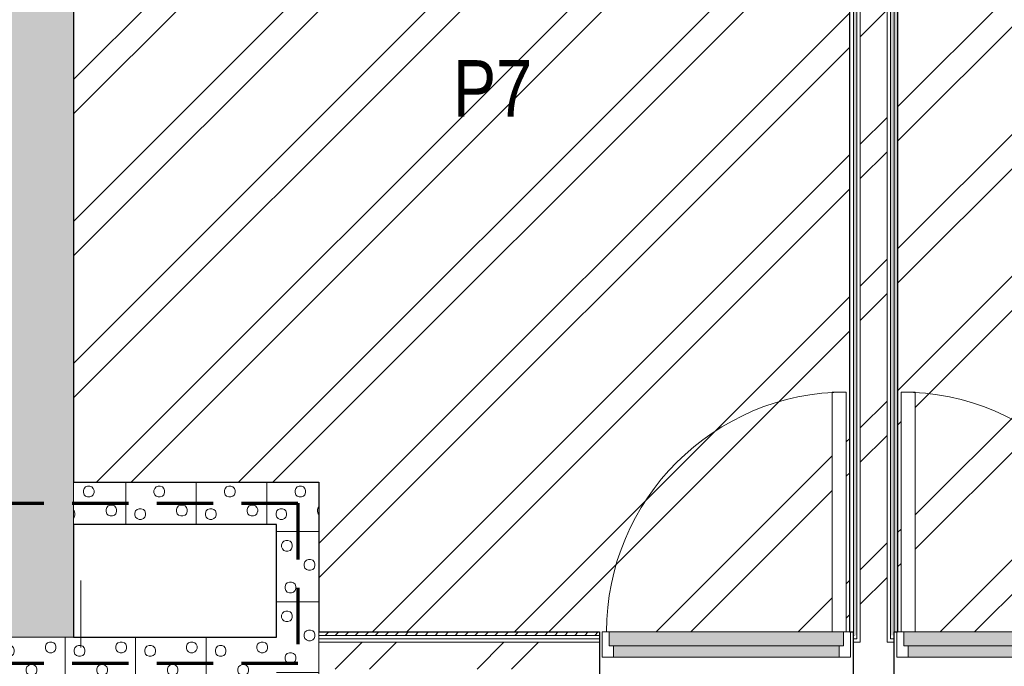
# Model space of a CAD drawing. Header units: millimetres. Extents: x -1660 to 55061, y -2461 to 22251.
# Tile 67 of 76: x 24055 to 27545, y 13114 to 15406. Entities that reach past the tile are written whole.
import ezdxf

# ---------------------------------------------------------------- set-up
doc = ezdxf.new("R2010")
doc.units = ezdxf.units.MM
doc.linetypes.add('EST_Dash_2_1_', pattern=[300, 200, -100])
doc.linetypes.add('Overhead', pattern=[396.875, 238.125, -158.75])
for name, color, linetype, lineweight in [('_Overhead_', 7, 'Overhead', 9), ('Common Edges', 7, 'Continuous', 9), ('Cut Pattern-3', 7, 'Continuous', 9), ('Doors', 7, 'Continuous', 9), ('Doors-2', 7, 'Continuous', 18), ('Plan Swing', 7, 'Continuous', 9), ('Walls-1', 7, 'Continuous', 25)]:
    doc.layers.add(name, color=color, linetype=linetype, lineweight=lineweight)
for name, color, linetype, lineweight, true_color in [('Color Fill-2', 9, 'Continuous', 9, 0x808080), ('Color Fill-3', 7, 'Continuous', 9, 0xc0c040), ('Cut Pattern-1', 7, 'Continuous', 25, 0x787878), ('Cut Pattern-2', 7, 'Continuous', 9, 0x787878), ('Doors-1', 7, 'Continuous', 9, 0xc18479), ('Room Tags-1', 7, 'Continuous', 9, 0x800000), ('SMA_Tuletõkkesektsioon', 1, 'EST_Dash_2_1_', 70, 0xff0000)]:
    doc.layers.add(name, color=color, linetype=linetype, lineweight=lineweight, true_color=true_color)
doc.styles.add('Swis721 Cn BT_1', font='swissc.ttf', dxfattribs={"height": 200})
pattern_1 = [(45, (0, 0), (0, 35.355339), [25, -25])]
pattern_2 = [(45, (0, 0), (-251.447, 251.447), []), (45, (0, 381), (-251.447, 251.447), [])]

# ---------------------------------------------------------------- blocks, each defined once
blk = doc.blocks.new('SMA_D01_ 1-poolne - SU-P-10- 900x2100 2 korrus-V2-2 Korruse põrandate plaan')
at = {"layer": 'Doors-1'}
for points in [[(374.6, 5.5), (-400, 5.5), (-400, -34.5), (400, -34.5), (400, 5.5), (375, 5.5)], [(374.6, -34.5), (-415, -34.5), (-415, -84.5), (415, -84.5), (415, -34.5), (375, -34.5)]]:
    blk.add_hatch(color=256, dxfattribs=at).paths.add_polyline_path(points, flags=0)
at = {"layer": 'Doors'}
for p, q in [((-400, 5.5), (400, 5.5)), ((400, -34.5), (-400, -34.5)), ((-415, -84.5), (374.6, -84.5))]:
    blk.add_line(p, q, dxfattribs=at)
at = {"layer": 'Doors-2'}
for p, q in [((-440, -84.5), (-440, 5.5)), ((-440, 5.5), (-400, 5.5)), ((-400, 5.5), (-400, -34.5)), ((400, -34.5), (400, 5.5)), ((400, 5.5), (440, 5.5)), ((440, 5.5), (440, -84.5)), ((-415, -34.5), (-415, -84.5)), ((-400, -34.5), (-415, -34.5)), ((415, -34.5), (400, -34.5)), ((415, -84.5), (415, -34.5)), ((-415, -84.5), (-440, -84.5)), ((375, -84.5), (425, -84.5)), ((375, -934.5), (375, -84.5)), ((425, -84.5), (425, -934.5)), ((440, -84.5), (425, -84.5)), ((425, -934.5), (375, -934.5))]:
    blk.add_line(p, q, dxfattribs=at)
at = {"layer": 'Plan Swing'}
blk.add_arc((425, -84.5), 850, 180, 270, dxfattribs=at)
blk = doc.blocks.new('SMA_D01_ 1-poolne - SU-P-10- 900x2100 2 korrus-2368500-2 Korruse põrandate plaan')
at = {"layer": 'Doors-1'}
for points in [[(64.9, 84.5), (-415, 84.5), (-415, 34.5), (415, 34.5), (415, 84.5), (375, 84.5)], [(-400, 34.5), (-400, -5.5), (400, -5.5), (400, 34.5), (64.9, 34.5)]]:
    blk.add_hatch(color=256, dxfattribs=at).paths.add_polyline_path(points, flags=0)
at = {"layer": 'Doors'}
for p, q in [((375, 84.5), (-415, 84.5)), ((-400, 34.5), (400, 34.5)), ((400, -5.5), (-400, -5.5))]:
    blk.add_line(p, q, dxfattribs=at)
at = {"layer": 'Doors-2'}
for p, q in [((425, 934.5), (375, 934.5)), ((375, 934.5), (375, 84.5)), ((425, 84.5), (425, 934.5)), ((-415, 84.5), (-440, 84.5)), ((-440, 84.5), (-440, -5.5)), ((-415, 34.5), (-415, 84.5)), ((375, 84.5), (425, 84.5)), ((415, 84.5), (415, 34.5)), ((440, 84.5), (425, 84.5)), ((440, -5.5), (440, 84.5)), ((-400, 34.5), (-415, 34.5)), ((-400, -5.5), (-400, 34.5)), ((415, 34.5), (400, 34.5)), ((400, 34.5), (400, -5.5)), ((-440, -5.5), (-400, -5.5)), ((400, -5.5), (440, -5.5))]:
    blk.add_line(p, q, dxfattribs=at)
at = {"layer": 'Plan Swing'}
blk.add_arc((425, 84.5), 850, 90, 180, dxfattribs=at)

msp = doc.modelspace()

# ---------------------------------------------------------------- hatches: boundary and pattern name
at = {"layer": 'Color Fill-2'}
h = msp.add_hatch(dxfattribs=at)
h.set_pattern_fill('FP_41', color=256, style=0, pattern_type=2)
h.set_pattern_definition([(0, (0, 0), (0, 150), [])])
h.paths.add_polyline_path([(26566, 11915.1), (26576, 11915.1), (26576, 11947.1), (27556, 11947.1), (27556, 11915.1), (27566, 11915.1), (27566, 11973.1), (28089.8, 11973.1), (28089.8, 12329.6), (28147.8, 12329.6), (28147.8, 12339.6), (28095.8, 12339.6), (28095.8, 13069.6), (28147.8, 13069.6), (28147.8, 13079.6), (28089.8, 13079.6), (28089.8, 13067.1), (28053.8, 13067.1), (28053.8, 13151.6), (28043.8, 13151.6), (28043.8, 13146.1), (27163.8, 13146.1), (27163.8, 13151.6), (27153.8, 13151.6), (27153.8, 13067.1), (27009.8, 13067.1), (27009.6, 13151.6), (26999.8, 13151.6), (26999.8, 13146.1), (26119.8, 13146.1), (26119.8, 13151.6), (26109.8, 13151.6), (26109.8, 13079.6), (26064.3, 13079.6), (26064.3, 13069.6), (26116.3, 13069.6), (26116.3, 12339.6), (26064.3, 12339.6), (26064.3, 12329.6), (26122.3, 12329.6), (26122.3, 11973.1), (26566, 11973.1), (26566, 11947.1)], flags=0)
at = {"layer": 'Color Fill-3'}
h = msp.add_hatch(dxfattribs=at)
h.set_pattern_fill('FP_3', color=256, style=0, pattern_type=2)
h.set_pattern_definition(pattern_2)
h.paths.add_polyline_path([(27163.8, 13151.6), (27163.8, 13236.1), (27153.8, 13236.1), (27153.8, 13151.6)], flags=0)
h.paths.add_polyline_path([(28053.8, 13151.6), (28053.8, 13236.1), (28936, 13236.1), (28936, 13767.1), (29866, 13767.1), (29866, 18020.9), (29544.7, 18020.9), (29544.7, 18111.9), (27544.7, 18111.9), (27544.7, 18020.9), (27252.1, 18020.9), (27252.1, 17831.9), (27166.3, 17831.9), (27166.3, 13236.1), (27178.8, 13236.1), (27178.8, 14086.1), (27228.8, 14086.1), (27229.2, 13236.1), (28043.8, 13236.1), (28043.8, 13151.6)], flags=0)
h = msp.add_hatch(dxfattribs=at)
h.set_pattern_fill('FP_3', color=256, style=0, pattern_type=2)
h.set_pattern_definition(pattern_2)
h.paths.add_polyline_path([(26119.8, 13151.6), (26119.8, 13236.1), (26934.8, 13236.1), (26934.8, 14086.1), (26984.8, 14086.1), (26984.8, 13236.1), (26997.3, 13236.1), (26997.3, 17831.9), (24245.8, 17831.9), (24245.8, 13767.1), (25115.8, 13767.1), (25115.8, 13236.1), (26109.8, 13236.1), (26109.8, 13151.6)], flags=0)
h.paths.add_polyline_path([(27009.8, 13151.6), (27009.8, 13236.1), (26999.8, 13236.1), (26999.8, 13151.6), (27009.6, 13151.6)], flags=0)
at = {"layer": 'Cut Pattern-1'}
for points in [[(24245.8, 14291), (24245.8, 17831.9), (23945.8, 17831.9), (23945.8, 14291)], [(23835.8, 13217.1), (24245.8, 13217.1), (24245.8, 14291), (23835.8, 14291), (23835.8, 13302.5)]]:
    msp.add_hatch(color=256, dxfattribs=at).paths.add_polyline_path(points, flags=0)
at = {"layer": 'Cut Pattern-2'}
h = msp.add_hatch(dxfattribs=at)
h.set_pattern_fill('FP_3', color=256, style=0, pattern_type=2)
h.set_pattern_definition(pattern_2)
h.paths.add_polyline_path([(27071.6, 13199.1), (27129.3, 13199.1), (27129.3, 17831.9), (27034.3, 17831.9), (27034.3, 13199.1)], flags=0)
h = msp.add_hatch(dxfattribs=at)
h.set_pattern_fill('FP_3', color=256, style=0, pattern_type=2)
h.set_pattern_definition(pattern_2)
h.paths.add_polyline_path([(26031.3, 13104.1), (26055.8, 13104.1), (26055.8, 13199.1), (25115.8, 13199.1), (25115.8, 13104.1), (25968.1, 13104.1)], flags=0)
at = {"layer": 'Cut Pattern-3'}
h = msp.add_hatch(dxfattribs=at)
h.set_pattern_fill('FP_1', color=256, style=0, pattern_type=2)
h.set_pattern_definition(pattern_1)
h.paths.add_polyline_path([(27022.3, 13223.6), (27022.3, 17831.9), (27009.8, 17831.9), (27009.8, 13223.6)], flags=0)
h = msp.add_hatch(dxfattribs=at)
h.set_pattern_fill('FP_1', color=256, style=0, pattern_type=2)
h.set_pattern_definition(pattern_1)
h.paths.add_polyline_path([(27153.8, 13223.6), (27153.8, 17831.9), (27141.3, 17831.9), (27141.3, 13223.6)], flags=0)
h = msp.add_hatch(dxfattribs=at)
h.set_pattern_fill('FP_1', color=256, style=0, pattern_type=2)
h.set_pattern_definition(pattern_1)
h.paths.add_polyline_path([(27166.3, 13236.1), (27166.3, 17831.9), (27153.8, 17831.9), (27153.8, 13236.1)], flags=0)
h = msp.add_hatch(dxfattribs=at)
h.set_pattern_fill('FP_15', color=256, angle=225, style=0, pattern_type=2)
h.set_pattern_definition([(45, (24783.33, 13744.6), (-1e-12, 250), [7.07, -346.48]), (315, (24810.83, 13749.6), (-1e-12, 250), [7.07, -346.48]), (90, (24780.83, 13729.6), (-250, -1e-12), [7.5, -242.5]), (71.565, (24780.826, 13737.11), (0.0002, 250), [7.906, -782.664]), (288.435, (24815.83, 13744.606), (-0.0002, 250), [7.906, -782.664]), (270, (24818.33, 13737.1), (250, 1e-12), [7.5, -242.5]), (251.565, (24818.326, 13729.606), (0.0002, 250), [7.906, -782.664]), (225, (24815.83, 13722.1), (-1e-12, 250), [7.07, -346.48]), (161.565, (24795.83, 13714.61), (-1000, 250.001), [7.906, -782.664]), (135, (24788.33, 13717.1), (-1e-12, 250), [7.07, -346.48]), (108.435, (24783.33, 13722.106), (-0.0002, 250), [7.906, -782.664]), (180, (24803.33, 13714.6), (1e-12, -250), [7.5, -242.5]), (198.435, (24810.83, 13717.106), (-1000, -250.001), [7.906, -782.664]), (3e-13, (24728.33, 13672.1), (-1e-12, 250), [7.5, -242.5]), (90, (24713.33, 13649.6), (-250, -1e-12), [7.5, -242.5]), (71.565, (24713.33, 13657.11), (0.0002, 250), [7.906, -782.664]), (45, (24715.83, 13664.6), (-1e-12, 250), [7.07, -346.48]), (315, (24743.33, 13669.6), (-1e-12, 250), [7.07, -346.48]), (288.435, (24748.33, 13664.606), (-0.0002, 250), [7.906, -782.664]), (270, (24750.83, 13657.1), (250, 1e-12), [7.5, -242.5]), (251.565, (24750.83, 13649.61), (0.0002, 250), [7.906, -782.664]), (225, (24748.33, 13642.1), (-1e-12, 250), [7.07, -346.48]), (161.565, (24728.33, 13634.61), (-1000, 250.001), [7.906, -782.664]), (135, (24720.83, 13637.1), (-1e-12, 250), [7.07, -346.48]), (108.435, (24715.83, 13642.106), (-0.0002, 250), [7.906, -782.664]), (180, (24735.83, 13634.6), (1e-12, -250), [7.5, -242.5]), (198.435, (24743.33, 13637.106), (-1000, -250.001), [7.906, -782.664]), (18.435, (24720.83, 13669.606), (499.999, 250), [7.906, -782.664]), (341.565, (24735.826, 13672.11), (499.999, -250), [7.906, -782.664]), (3e-13, (24875.83, 13684.6), (-1e-12, 250), [7.5, -242.5]), (90, (24860.83, 13662.1), (-250, -1e-12), [7.5, -242.5]), (71.565, (24860.83, 13669.606), (0.0002, 250), [7.906, -782.664]), (45, (24863.33, 13677.1), (-1e-12, 250), [7.07, -346.48]), (315, (24890.83, 13682.1), (-1e-12, 250), [7.07, -346.48]), (288.435, (24895.83, 13677.11), (-0.0002, 250), [7.906, -782.664]), (270, (24898.33, 13669.6), (250, 1e-12), [7.5, -242.5]), (251.565, (24898.326, 13662.11), (0.0002, 250), [7.906, -782.664]), (225, (24895.83, 13654.6), (-1e-12, 250), [7.07, -346.48]), (161.565, (24875.83, 13647.11), (-1000, 250.001), [7.906, -782.664]), (135, (24868.33, 13649.6), (-1e-12, 250), [7.07, -346.48]), (108.435, (24863.33, 13654.606), (-0.0002, 250), [7.906, -782.664]), (180, (24883.33, 13647.1), (1e-12, -250), [7.5, -242.5]), (198.435, (24890.83, 13649.61), (-1000, -250.001), [7.906, -782.664]), (18.435, (24868.33, 13682.11), (499.999, 250), [7.906, -782.664]), (341.565, (24883.326, 13684.606), (500, -250.001), [7.906, -782.664]), (3e-13, (24795.83, 13752.1), (-1e-12, 250), [7.5, -242.5]), (18.435, (24788.33, 13749.606), (500, 250.001), [7.906, -782.664]), (341.565, (24803.33, 13752.11), (500, -250.001), [7.906, -782.664]), (3e-13, (24743.33, 13842.1), (-1e-12, 250), [7.5, -242.5]), (90, (24728.33, 13819.6), (-250, -1e-12), [7.5, -242.5]), (71.565, (24728.33, 13827.11), (0.0002, 250), [7.906, -782.664]), (45, (24730.83, 13834.6), (-1e-12, 250), [7.07, -346.48]), (315, (24758.33, 13839.6), (-1e-12, 250), [7.07, -346.48]), (288.435, (24763.33, 13834.61), (-0.0002, 250), [7.906, -782.664]), (270, (24765.83, 13827.1), (250, 1e-12), [7.5, -242.5]), (251.565, (24765.826, 13819.61), (0.0002, 250), [7.906, -782.664]), (225, (24763.33, 13812.1), (-1e-12, 250), [7.07, -346.48]), (161.565, (24743.326, 13804.606), (-1000, 250.001), [7.906, -782.664]), (135, (24735.83, 13807.1), (-1e-12, 250), [7.07, -346.48]), (108.435, (24730.83, 13812.11), (-0.0002, 250), [7.906, -782.664]), (180, (24750.83, 13804.6), (1e-12, -250), [7.5, -242.5]), (198.435, (24758.33, 13807.11), (-1000, -250.001), [7.906, -782.664]), (18.435, (24735.83, 13839.61), (500, 250.001), [7.906, -782.664]), (341.565, (24750.83, 13842.106), (500, -250.001), [7.906, -782.664]), (3e-13, (24850.83, 13822.1), (-1e-12, 250), [7.5, -242.5]), (90, (24835.83, 13799.6), (-250, -1e-12), [7.5, -242.5]), (71.565, (24835.826, 13807.106), (0.0002, 250), [7.906, -782.664]), (45, (24838.33, 13814.6), (-1e-12, 250), [7.07, -346.48]), (315, (24865.83, 13819.6), (-1e-12, 250), [7.07, -346.48]), (288.435, (24870.826, 13814.606), (-0.0002, 250), [7.906, -782.664]), (270, (24873.33, 13807.1), (250, 1e-12), [7.5, -242.5]), (251.565, (24873.33, 13799.606), (0.0002, 250), [7.906, -782.664]), (225, (24870.83, 13792.1), (-1e-12, 250), [7.07, -346.48]), (161.565, (24850.826, 13784.61), (-1000, 250.001), [7.906, -782.664]), (135, (24843.33, 13787.1), (-1e-12, 250), [7.07, -346.48]), (108.435, (24838.33, 13792.11), (-0.0002, 250), [7.906, -782.664]), (180, (24858.33, 13784.6), (1e-12, -250), [7.5, -242.5]), (198.435, (24865.83, 13787.11), (-1000, -250.001), [7.906, -782.664]), (18.435, (24843.33, 13819.61), (500, 250.001), [7.906, -782.664]), (341.565, (24858.33, 13822.11), (499.999, -250), [7.906, -782.664]), (90, (24680.83, 13617.1), (-250, -1e-12), [])])
h.paths.add_polyline_path([(24245.8, 13617.1), (25115.8, 13617.1), (25115.8, 13767.1), (24245.8, 13767.1)], flags=0)
h = msp.add_hatch(dxfattribs=at)
h.set_pattern_fill('FP_16', color=256, angle=-135, style=0, pattern_type=2)
h.set_pattern_definition([(315, (25093.33, 13239.6), (250, 1e-12), [7.07, -346.48]), (225, (25098.33, 13212.1), (250, 1e-12), [7.07, -346.48]), (3e-13, (25078.33, 13242.1), (-1e-12, 250), [7.5, -242.5]), (341.565, (25085.83, 13242.11), (250, -0.0002), [7.906, -782.664]), (198.435, (25093.326, 13207.106), (250, 0.0002), [7.906, -782.664]), (180, (25085.83, 13204.6), (1e-12, -250), [7.5, -242.5]), (161.565, (25078.33, 13204.61), (250, -0.0002), [7.906, -782.664]), (135, (25070.83, 13207.1), (250, 1e-12), [7.07, -346.48]), (71.565, (25063.326, 13227.11), (250, 1000), [7.906, -782.664]), (45, (25065.83, 13234.6), (250, 1e-12), [7.07, -346.48]), (18.435, (25070.826, 13239.606), (250, 0.0002), [7.906, -782.664]), (90, (25063.33, 13219.6), (-250, -1e-12), [7.5, -242.5]), (108.435, (25065.826, 13212.106), (-250.001, 1000), [7.906, -782.664]), (270, (25020.83, 13294.6), (250, 1e-12), [7.5, -242.5]), (3e-13, (24998.33, 13309.6), (-1e-12, 250), [7.5, -242.5]), (341.565, (25005.83, 13309.606), (250, -0.0002), [7.906, -782.664]), (315, (25013.33, 13307.1), (250, 1e-12), [7.07, -346.48]), (225, (25018.33, 13279.6), (250, 1e-12), [7.07, -346.48]), (198.435, (25013.33, 13274.61), (250, 0.0002), [7.906, -782.664]), (180, (25005.83, 13272.1), (1e-12, -250), [7.5, -242.5]), (161.565, (24998.33, 13272.106), (250, -0.0002), [7.906, -782.664]), (135, (24990.83, 13274.6), (250, 1e-12), [7.07, -346.48]), (71.565, (24983.326, 13294.606), (250, 1000), [7.906, -782.664]), (45, (24985.83, 13302.1), (250, 1e-12), [7.07, -346.48]), (18.435, (24990.83, 13307.11), (250, 0.0002), [7.906, -782.664]), (90, (24983.33, 13287.1), (-250, -1e-12), [7.5, -242.5]), (108.435, (24985.83, 13279.61), (-250, 1000), [7.906, -782.664]), (288.435, (25018.33, 13302.11), (250, -500), [7.906, -782.664]), (251.565, (25020.83, 13287.11), (-250, -500), [7.906, -782.664]), (270, (25033.33, 13147.1), (250, 1e-12), [7.5, -242.5]), (3e-13, (25010.83, 13162.1), (-1e-12, 250), [7.5, -242.5]), (341.565, (25018.33, 13162.11), (250, -0.0002), [7.906, -782.664]), (315, (25025.83, 13159.6), (250, 1e-12), [7.07, -346.48]), (225, (25030.83, 13132.1), (250, 1e-12), [7.07, -346.48]), (198.435, (25025.83, 13127.106), (250, 0.0002), [7.906, -782.664]), (180, (25018.33, 13124.6), (1e-12, -250), [7.5, -242.5]), (161.565, (25010.83, 13124.61), (250, -0.0002), [7.906, -782.664]), (135, (25003.33, 13127.1), (250, 1e-12), [7.07, -346.48]), (71.565, (24995.826, 13147.11), (250.001, 1000), [7.906, -782.664]), (45, (24998.33, 13154.6), (250, 1e-12), [7.07, -346.48]), (18.435, (25003.33, 13159.606), (250, 0.0002), [7.906, -782.664]), (90, (24995.83, 13139.6), (-250, -1e-12), [7.5, -242.5]), (108.435, (24998.33, 13132.106), (-250.001, 1000), [7.906, -782.664]), (288.435, (25030.83, 13154.606), (250, -499.999), [7.906, -782.664]), (251.565, (25033.326, 13139.606), (-250, -499.999), [7.906, -782.664]), (270, (25100.83, 13227.1), (250, 1e-12), [7.5, -242.5]), (288.435, (25098.326, 13234.606), (250, -499.999), [7.906, -782.664]), (251.565, (25100.83, 13219.61), (-250, -500), [7.906, -782.664]), (270, (25190.83, 13279.6), (250, 1e-12), [7.5, -242.5]), (3e-13, (25168.33, 13294.6), (-1e-12, 250), [7.5, -242.5]), (341.565, (25175.83, 13294.61), (250, -0.0002), [7.906, -782.664]), (315, (25183.33, 13292.1), (250, 1e-12), [7.07, -346.48]), (225, (25188.33, 13264.6), (250, 1e-12), [7.07, -346.48]), (198.435, (25183.326, 13259.61), (250, 0.0002), [7.906, -782.664]), (180, (25175.83, 13257.1), (1e-12, -250), [7.5, -242.5]), (161.565, (25168.326, 13257.11), (250, -0.0002), [7.906, -782.664]), (135, (25160.83, 13259.6), (250, 1e-12), [7.07, -346.48]), (71.565, (25153.33, 13279.61), (250, 1000), [7.906, -782.664]), (45, (25155.83, 13287.1), (250, 1e-12), [7.07, -346.48]), (18.435, (25160.826, 13292.11), (250, 0.0002), [7.906, -782.664]), (90, (25153.33, 13272.1), (-250, -1e-12), [7.5, -242.5]), (108.435, (25155.826, 13264.61), (-250, 1000), [7.906, -782.664]), (288.435, (25188.326, 13287.11), (250, -499.999), [7.906, -782.664]), (251.565, (25190.83, 13272.106), (-250, -499.999), [7.906, -782.664]), (270, (25170.83, 13172.1), (250, 1e-12), [7.5, -242.5]), (3e-13, (25148.33, 13187.1), (-1e-12, 250), [7.5, -242.5]), (341.565, (25155.826, 13187.106), (250, -0.0002), [7.906, -782.664]), (315, (25163.33, 13184.6), (250, 1e-12), [7.07, -346.48]), (225, (25168.33, 13157.1), (250, 1e-12), [7.07, -346.48]), (198.435, (25163.33, 13152.11), (250, 0.0002), [7.906, -782.664]), (180, (25155.83, 13149.6), (1e-12, -250), [7.5, -242.5]), (161.565, (25148.33, 13149.61), (250, -0.0002), [7.906, -782.664]), (135, (25140.83, 13152.1), (250, 1e-12), [7.07, -346.48]), (71.565, (25133.33, 13172.106), (250.001, 1000), [7.906, -782.664]), (45, (25135.83, 13179.6), (250, 1e-12), [7.07, -346.48]), (18.435, (25140.826, 13184.61), (250, 0.0002), [7.906, -782.664]), (90, (25133.33, 13164.6), (-250, -1e-12), [7.5, -242.5]), (108.435, (25135.826, 13157.11), (-250.001, 1000), [7.906, -782.664]), (288.435, (25168.326, 13179.61), (250, -500), [7.906, -782.664]), (251.565, (25170.83, 13164.606), (-250.001, -500), [7.906, -782.664]), (3e-13, (24965.83, 13342.1), (-1e-12, 250), [])])
h.paths.add_polyline_path([(25115.8, 13067.1), (25115.8, 13617.1), (24965.8, 13617.1), (24965.8, 13067.1)], flags=0)
h = msp.add_hatch(dxfattribs=at)
h.set_pattern_fill('FP_1', color=256, style=0, pattern_type=2)
h.set_pattern_definition(pattern_1)
h.paths.add_polyline_path([(25600.3, 13223.6), (26055.8, 13223.6), (26055.8, 13236.1), (25115.8, 13236.1), (25115.8, 13223.6)], flags=0)
h = msp.add_hatch(dxfattribs=at)
h.set_pattern_fill('FP_1', color=256, style=0, pattern_type=2)
h.set_pattern_definition(pattern_1)
h.paths.add_polyline_path([(28053.8, 13223.6), (28147.8, 13223.6), (28147.8, 13236.1), (28053.8, 13236.1), (28053.8, 13224.4)], flags=0)
h.paths.add_polyline_path([(26055.8, 13223.6), (26109.8, 13223.6), (26109.8, 13236.1), (26055.8, 13236.1)], flags=0)
h = msp.add_hatch(dxfattribs=at)
h.set_pattern_fill('FP_17', color=256, angle=-135, style=0, pattern_type=2)
h.set_pattern_definition([(225, (23863.33, 13089.6), (2e-12, -250), [7.07, -346.48]), (135, (23835.83, 13084.6), (2e-12, -250), [7.07, -346.48]), (270, (23865.83, 13104.6), (250, 2e-12), [7.5, -242.5]), (251.565, (23865.83, 13097.11), (-0.0002, -250), [7.906, -782.664]), (108.435, (23830.83, 13089.606), (0.0002, -250), [7.906, -782.664]), (90, (23828.33, 13097.1), (-250, -2e-12), [7.5, -242.5]), (71.565, (23828.33, 13104.61), (-0.0002, -250), [7.906, -782.664]), (45, (23830.83, 13112.1), (2e-12, -250), [7.07, -346.48]), (341.565, (23850.826, 13119.61), (999.9996, -250.001), [7.906, -782.664]), (315, (23858.33, 13117.1), (2e-12, -250), [7.07, -346.48]), (288.435, (23863.33, 13112.106), (0.0002, -250), [7.906, -782.664]), (4e-13, (23843.33, 13119.6), (-2e-12, 250), [7.5, -242.5]), (18.435, (23835.83, 13117.106), (999.9996, 250.001), [7.906, -782.664]), (180, (23918.33, 13162.1), (2e-12, -250), [7.5, -242.5]), (270, (23933.33, 13184.6), (250, 2e-12), [7.5, -242.5]), (251.565, (23933.326, 13177.106), (-0.0002, -250), [7.906, -782.664]), (225, (23930.83, 13169.6), (2e-12, -250), [7.07, -346.48]), (135, (23903.33, 13164.6), (2e-12, -250), [7.07, -346.48]), (108.435, (23898.33, 13169.606), (0.0002, -250), [7.906, -782.664]), (90, (23895.83, 13177.1), (-250, -2e-12), [7.5, -242.5]), (71.565, (23895.826, 13184.61), (-0.0002, -250), [7.906, -782.664]), (45, (23898.33, 13192.1), (2e-12, -250), [7.07, -346.48]), (341.565, (23918.33, 13199.61), (999.9996, -250.001), [7.906, -782.664]), (315, (23925.83, 13197.1), (2e-12, -250), [7.07, -346.48]), (288.435, (23930.83, 13192.106), (0.0002, -250), [7.906, -782.664]), (4e-13, (23910.83, 13199.6), (-2e-12, 250), [7.5, -242.5]), (18.435, (23903.33, 13197.106), (999.9996, 250.001), [7.906, -782.664]), (198.435, (23925.83, 13164.606), (-500, -250.0006), [7.906, -782.664]), (161.565, (23910.83, 13162.11), (-500, 250.0006), [7.906, -782.664]), (180, (23770.83, 13149.6), (2e-12, -250), [7.5, -242.5]), (270, (23785.83, 13172.1), (250, 2e-12), [7.5, -242.5]), (251.565, (23785.83, 13164.606), (-0.0002, -250), [7.906, -782.664]), (225, (23783.33, 13157.1), (2e-12, -250), [7.07, -346.48]), (135, (23755.83, 13152.1), (2e-12, -250), [7.07, -346.482]), (108.435, (23750.826, 13157.11), (0.0002, -250), [7.906, -782.664]), (90, (23748.33, 13164.6), (-250, -2e-12), [7.5, -242.5]), (71.565, (23748.33, 13172.106), (-0.0002, -250), [7.906, -782.664]), (45, (23750.83, 13179.6), (2e-12, -250), [7.07, -346.482]), (341.565, (23770.83, 13187.11), (999.9996, -250.001), [7.906, -782.664]), (315, (23778.33, 13184.6), (2e-12, -250), [7.07, -346.48]), (288.435, (23783.326, 13179.61), (0.0002, -250), [7.906, -782.664]), (4e-13, (23763.33, 13187.1), (-2e-12, 250), [7.5, -242.5]), (18.435, (23755.826, 13184.61), (999.9996, 250.001), [7.906, -782.664]), (198.435, (23778.326, 13152.11), (-500, -250.0006), [7.906, -782.664]), (161.565, (23763.33, 13149.61), (-499.999, 250.0003), [7.906, -782.664]), (180, (23850.83, 13082.1), (2e-12, -250), [7.5, -242.5]), (198.435, (23858.33, 13084.606), (-499.999, -250.0003), [7.906, -782.664]), (161.565, (23843.33, 13082.11), (-499.999, 250.0003), [7.906, -782.664]), (180, (23903.33, 12992.1), (2e-12, -250), [7.5, -242.5]), (270, (23918.33, 13014.6), (250, 2e-12), [7.5, -242.5]), (251.565, (23918.33, 13007.11), (-0.0002, -250), [7.906, -782.664]), (225, (23915.83, 12999.6), (2e-12, -250), [7.07, -346.48]), (135, (23888.33, 12994.6), (2e-12, -250), [7.07, -346.48]), (108.435, (23883.33, 12999.61), (0.0002, -250), [7.906, -782.664]), (90, (23880.83, 13007.1), (-250, -2e-12), [7.5, -242.5]), (71.565, (23880.826, 13014.606), (-0.0002, -250), [7.906, -782.664]), (45, (23883.33, 13022.1), (2e-12, -250), [7.07, -346.48]), (341.565, (23903.33, 13029.61), (999.9996, -250.001), [7.906, -782.664]), (315, (23910.83, 13027.1), (2e-12, -250), [7.07, -346.48]), (288.435, (23915.826, 13022.11), (0.0002, -250), [7.906, -782.664]), (4e-13, (23895.83, 13029.6), (-2e-12, 250), [7.5, -242.5]), (18.435, (23888.326, 13027.106), (999.9996, 250.001), [7.906, -782.664]), (198.435, (23910.826, 12994.606), (-499.999, -250.0003), [7.906, -782.664]), (161.565, (23895.826, 12992.11), (-499.999, 250.0003), [7.906, -782.664]), (180, (23795.83, 13012.1), (2e-12, -250), [7.5, -242.5]), (270, (23810.83, 13034.6), (250, 2e-12), [7.5, -242.5]), (251.565, (23810.83, 13027.106), (-0.0002, -250), [7.906, -782.664]), (225, (23808.33, 13019.6), (2e-12, -250), [7.07, -346.48]), (135, (23780.83, 13014.6), (2e-12, -250), [7.07, -346.48]), (108.435, (23775.83, 13019.61), (0.0002, -250), [7.906, -782.664]), (90, (23773.33, 13027.1), (-250, -2e-12), [7.5, -242.5]), (71.565, (23773.33, 13034.61), (-0.0002, -250), [7.906, -782.664]), (45, (23775.83, 13042.1), (2e-12, -250), [7.07, -346.48]), (341.565, (23795.83, 13049.61), (999.9996, -250.001), [7.906, -782.664]), (315, (23803.33, 13047.1), (2e-12, -250), [7.07, -346.48]), (288.435, (23808.33, 13042.11), (0.0002, -250), [7.906, -782.664]), (4e-13, (23788.33, 13049.6), (-2e-12, 250), [7.5, -242.5]), (18.435, (23780.83, 13047.11), (999.9996, 250.001), [7.906, -782.664]), (198.435, (23803.33, 13014.61), (-499.999, -250.0003), [7.906, -782.664]), (161.565, (23788.326, 13012.11), (-500, 250.0006), [7.906, -782.664]), (270, (23965.83, 13217.1), (250, 2e-12), [])])
h.paths.add_polyline_path([(24965.8, 13067.1), (24965.8, 13217.1), (22965.8, 13217.1), (22965.8, 13067.1), (24706.9, 13067.1)], flags=0)
h = msp.add_hatch(dxfattribs=at)
h.set_pattern_fill('FP_1', color=256, style=0, pattern_type=2)
h.set_pattern_definition(pattern_1)
h.paths.add_polyline_path([(26055.8, 13211.1), (26055.8, 13223.6), (25115.8, 13223.6), (25115.8, 13211.1), (26031.3, 13211.1)], flags=0)
h = msp.add_hatch(dxfattribs=at)
h.set_pattern_fill('FP_1', color=256, style=0, pattern_type=2)
h.set_pattern_definition(pattern_1)
h.paths.add_polyline_path([(28053.8, 13211.1), (28147.8, 13211.1), (28147.8, 13223.6), (28053.8, 13223.6), (28053.8, 13217.1)], flags=0)
h.paths.add_polyline_path([(27010.3, 13211.1), (27022.3, 13211.1), (27022.3, 13223.6), (27009.8, 13223.6), (27009.8, 13211.1)], flags=0)
h.paths.add_polyline_path([(27153.8, 13211.1), (27153.8, 13223.6), (27141.3, 13223.6), (27141.3, 13211.1)], flags=0)
h.paths.add_polyline_path([(26109.8, 13211.1), (26109.8, 13223.6), (26055.8, 13223.6), (26055.8, 13211.1)], flags=0)

# ---------------------------------------------------------------- linework, layer by layer
at = {"layer": '_Overhead_'}
msp.add_line((24271.8, 13418.7), (24271.8, 10618.7), dxfattribs=at)
at = {"layer": 'Common Edges'}
for p, q in [((27009.8, 13236.1), (27009.8, 17831.9)), ((27022.3, 13211.1), (27022.3, 17831.9)), ((27034.3, 13199.1), (27034.3, 17831.9)), ((27129.3, 13199.1), (27129.3, 17831.9)), ((27141.3, 13211.1), (27141.3, 17831.9)), ((27153.8, 13236.1), (27153.8, 17831.9)), ((24245.8, 13617.1), (24245.8, 13767.1)), ((25115.8, 13067.1), (25115.8, 13236.1)), ((23835.8, 13217.1), (24245.8, 13217.1)), ((26109.8, 13223.6), (25115.8, 13223.6)), ((26109.8, 13211.1), (25115.8, 13211.1)), ((26109.8, 13199.1), (25115.8, 13199.1)), ((27022.3, 13211.1), (27009.8, 13211.1)), ((27034.3, 13199.1), (27009.8, 13199.1)), ((27153.8, 13199.1), (27129.3, 13199.1)), ((27153.8, 13211.1), (27141.3, 13211.1))]:
    msp.add_line(p, q, dxfattribs=at)
at = {"layer": 'SMA_Tuletõkkesektsioon'}
for p, q in [((23040.8, 13692.1), (25040.8, 13692.1)), ((25040.8, 13692.1), (25040.8, 13123.9)), ((25040.8, 13123.9), (23040.8, 13123.9))]:
    msp.add_line(p, q, dxfattribs=at)
at = {"layer": 'Walls-1'}
for p, q in [((24245.8, 17831.9), (24245.8, 13767.1)), ((26997.3, 13236.1), (26997.3, 17831.9)), ((27166.3, 17831.9), (27166.3, 13236.1)), ((24245.8, 13767.1), (25115.8, 13767.1)), ((25115.8, 13767.1), (25115.8, 13236.1)), ((24965.8, 13617.1), (24245.8, 13617.1)), ((24245.8, 13617.1), (24245.8, 13217.1)), ((24965.8, 13217.1), (24965.8, 13617.1)), ((25115.8, 13236.1), (26109.8, 13236.1)), ((26109.8, 13236.1), (26109.8, 13079.6)), ((26997.3, 13236.1), (27009.8, 13236.1)), ((27009.8, 13067.1), (27009.8, 13236.1)), ((27153.8, 13236.1), (27166.3, 13236.1)), ((27153.8, 13067.1), (27153.8, 13236.1)), ((24245.8, 13217.1), (24965.8, 13217.1))]:
    msp.add_line(p, q, dxfattribs=at)

# ---------------------------------------------------------------- block references
at = {"layer": 'Doors'}
msp.add_blockref('SMA_D01_ 1-poolne - SU-P-10- 900x2100 2 korrus-2368500-2 Korruse põrandate plaan', (26559.8, 13151.6), dxfattribs=at)
at = {"layer": 'Doors', "rotation": 180}
msp.add_blockref('SMA_D01_ 1-poolne - SU-P-10- 900x2100 2 korrus-V2-2 Korruse põrandate plaan', (27603.8, 13151.6), dxfattribs=at)

# ---------------------------------------------------------------- texts
at = {"layer": 'Room Tags-1', "insert": (25591.1, 15262.6), "char_height": 200, "width": 328.692, "attachment_point": 1, "style": 'Swis721 Cn BT_1'}
msp.add_mtext('P7', dxfattribs=at)

doc.saveas('drawing.dxf')
